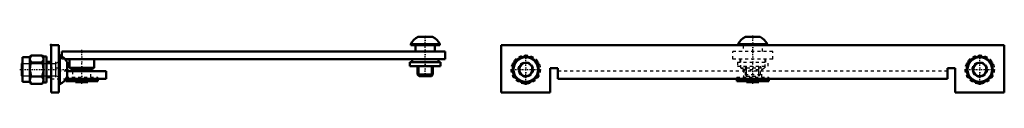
# Model space of a CAD drawing. Header units: millimetres. Extents: x 0 to 704, y -2 to 679.
# Tile 3 of 3: x 383 to 704, y 459 to 478. Entities that reach past the tile are written whole.
import ezdxf

# ---------------------------------------------------------------- set-up
doc = ezdxf.new("R2010")
doc.units = ezdxf.units.MM
doc.linetypes.add('Center', pattern=[1.5, 0.45, -0.5, 0.05, -0.5])
doc.linetypes.add('Dashed', pattern=[2, 1, -1])
for name, color, linetype, lineweight in [('2d ConnectionPoints', 7, 'Continuous', 50), ('AM_0', 7, 'Continuous', 50), ('AM_5', 3, 'Continuous', 25), ('AM_7', 7, 'Center', 25), ('AM_9', 6, 'Dashed', 25)]:
    doc.layers.add(name, color=color, linetype=linetype, lineweight=lineweight)

# ---------------------------------------------------------------- blocks, each defined once
blk = doc.blocks.new('13_ADO202S_0__P3_0_in_ADO202S_0__1300')
at = {"layer": 'AM_0'}
for p, q in [((512.62, 477.4), (517.38, 477.4)), ((521.5, 472.65), (396.5, 472.65)), ((396.5, 471.13), (396.5, 472.65)), ((510.25, 475.03), (519.75, 475.03)), ((510.25, 475.03), (510.25, 474.65)), ((510.25, 474.65), (519.75, 474.65)), ((511.85, 474.65), (511.85, 472.65)), ((518.15, 472.65), (518.15, 474.65)), ((519.75, 474.65), (519.75, 475.03)), ((521.5, 470.15), (521.5, 472.65)), ((521.5, 470.15), (397.58, 470.15)), ((399, 470.15), (399, 467.35)), ((407, 467.35), (407, 470.15)), ((510, 469.15), (520, 469.15)), ((510, 469.15), (510, 467.85)), ((510.75, 470.15), (510.75, 469.15)), ((519.25, 469.15), (519.25, 470.15)), ((520, 467.85), (520, 469.15)), ((399, 467.35), (407, 467.35)), ((399, 467.35), (400, 466.77)), ((400, 466.77), (400, 466.25)), ((400, 466.77), (406, 466.77)), ((406, 466.77), (407, 467.35)), ((406, 466.25), (406, 466.77)), ((510, 467.85), (520, 467.85)), ((512.5, 467.85), (512.5, 465.14)), ((517.5, 465.14), (517.5, 467.85)), ((397.8, 463.63), (397.8, 462.95)), ((397.8, 462.95), (408.2, 462.95)), ((401, 462.95), (401, 462.65)), ((401, 462.65), (405, 462.65)), ((405, 462.65), (405, 462.95)), ((408.2, 462.95), (408.2, 463.75)), ((512.5, 465.14), (512.99, 464.65)), ((512.5, 465.14), (517.5, 465.14)), ((512.99, 464.65), (517.01, 464.65)), ((517.01, 464.65), (517.5, 465.14))]:
    blk.add_line(p, q, dxfattribs=at)
for start, end in [(116.5403, 153.3389), (26.6611, 63.4597)]:
    blk.add_arc((515, 472.65), 5.32, start, end, dxfattribs=at)
at = {"layer": 'AM_5'}
for p, q in [((512.99, 464.65), (512.99, 467.85)), ((517.01, 464.65), (517.01, 467.85))]:
    blk.add_line(p, q, dxfattribs=at)
at = {"layer": 'AM_7'}
for p, q in [((515, 464.49), (515, 477.88)), ((403, 462.15), (403, 473.15))]:
    blk.add_line(p, q, dxfattribs=at)
at = {"layer": 'AM_9'}
for p, q in [((396.5, 470.15), (396.5, 471.13)), ((397.58, 470.15), (396.5, 470.15)), ((400, 466.25), (400, 464.25)), ((406, 464.25), (406, 466.25)), ((397.8, 464.25), (397.8, 463.63)), ((397.8, 464.25), (408.2, 464.25)), ((408.2, 463.75), (408.2, 464.25))]:
    blk.add_line(p, q, dxfattribs=at)
blk = doc.blocks.new('14_ADO202S_0__P1_1_0_in_ADO202S_0__1300')
at = {"layer": 'AM_0'}
for p, q in [((393, 474.75), (393, 459.25)), ((395.5, 474.75), (393, 474.75)), ((395.5, 474.75), (395.5, 459.25)), ((383.7, 468.96), (383.5, 468.76)), ((383.5, 468.76), (383.5, 464.74)), ((383.7, 470.75), (383.7, 462.75)), ((386.1, 470.75), (383.7, 470.75)), ((386.46, 471.37), (386.1, 470.75)), ((386.1, 470.75), (386.1, 462.75)), ((386.46, 471.37), (390.14, 471.37)), ((386.46, 469.06), (390.14, 469.06)), ((390.5, 470.75), (390.14, 471.37)), ((390.5, 471), (390.5, 462.5)), ((391.5, 471), (390.5, 471)), ((391.5, 471), (391.5, 462.5)), ((393, 469.25), (391.5, 469.25)), ((395.88, 471.5), (395.5, 471.5)), ((395.88, 471.5), (395.88, 462)), ((398.25, 469.12), (398.25, 464.38)), ((411, 466.25), (398.25, 466.25)), ((411, 463.75), (411, 466.25)), ((383.5, 464.74), (383.7, 464.54)), ((383.7, 462.75), (386.1, 462.75)), ((386.1, 462.75), (386.46, 462.13)), ((386.46, 464.44), (390.14, 464.44)), ((390.14, 462.13), (390.5, 462.75)), ((390.5, 462.5), (391.5, 462.5)), ((391.5, 464.25), (393, 464.25)), ((397.88, 463.75), (411, 463.75)), ((386.46, 462.13), (390.14, 462.13)), ((395.5, 459.25), (393, 459.25)), ((395.5, 462), (395.88, 462))]:
    blk.add_line(p, q, dxfattribs=at)
for points in [[(386.46, 471.37), (386.2, 470.8), (386.1, 470.21)], [(386.1, 470.21), (386.1, 470.13), (386.21, 469.59), (386.46, 469.06)], [(386.46, 469.06), (386.31, 468.49), (386.16, 467.63), (386.1, 466.75)], [(390.5, 470.21), (390.5, 470.3), (390.39, 470.83), (390.14, 471.37)], [(390.14, 469.06), (390.4, 469.63), (390.5, 470.21)], [(390.5, 466.75), (390.45, 467.62), (390.29, 468.49), (390.14, 469.06)], [(386.1, 466.75), (386.13, 466.13), (386.46, 464.44)], [(390.14, 464.44), (390.47, 466.13), (390.5, 466.75)], [(386.46, 464.44), (386.2, 463.87), (386.1, 463.29)], [(386.1, 463.29), (386.1, 463.2), (386.21, 462.67), (386.46, 462.13)], [(390.5, 463.29), (390.5, 463.37), (390.39, 463.91), (390.14, 464.44)], [(390.14, 462.13), (390.4, 462.7), (390.5, 463.29)]]:
    blk.add_lwpolyline(points, dxfattribs=at)
for radius, start, end in [(5.32, 26.5403, 63.3389), (5.31, 296.6611, 333.4597)]:
    blk.add_arc((393.5, 466.75), radius, start, end, dxfattribs=at)
at = {"layer": 'AM_5'}
for p, q in [((383.5, 468.76), (394.5, 468.76)), ((394.5, 464.25), (394.5, 469.25)), ((395.5, 469.25), (394.5, 468.76)), ((383.5, 464.74), (394.5, 464.74)), ((395.5, 464.25), (394.5, 464.74))]:
    blk.add_line(p, q, dxfattribs=at)
at = {"layer": 'AM_7'}
blk.add_line((382.76, 466.75), (398.99, 466.75), dxfattribs=at)
at = {"layer": 'AM_9'}
for p, q in [((395.5, 467.25), (393, 467.25)), ((398.25, 466.25), (395.5, 466.25)), ((393, 463.75), (397.88, 463.75))]:
    blk.add_line(p, q, dxfattribs=at)
blk = doc.blocks.new('17_ADO202S_0__P3_0_in_ADO202S_0__1300')
at = {"layer": 'AM_0'}
for p, q in [((619.38, 477.4), (624.12, 477.4)), ((617, 475.03), (617, 474.75)), ((617, 475.03), (626.5, 475.03)), ((626.5, 474.75), (626.5, 475.03)), ((616.55, 463.75), (616.55, 462.95)), ((616.55, 462.95), (626.95, 462.95)), ((619.75, 462.95), (619.75, 462.65)), ((619.75, 462.65), (623.75, 462.65)), ((623.75, 462.65), (623.75, 462.95)), ((626.95, 462.95), (626.95, 463.75))]:
    blk.add_line(p, q, dxfattribs=at)
for start, end in [(116.5403, 153.3389), (26.6611, 63.4597)]:
    blk.add_arc((621.75, 472.65), 5.32, start, end, dxfattribs=at)
at = {"layer": 'AM_5'}
for p, q in [((619.74, 464.65), (619.74, 467.85)), ((623.76, 464.65), (623.76, 467.85))]:
    blk.add_line(p, q, dxfattribs=at)
at = {"layer": 'AM_7'}
blk.add_line((621.75, 462.15), (621.75, 477.88), dxfattribs=at)
at = {"layer": 'AM_9'}
for p, q in [((628.25, 472.65), (615.25, 472.65)), ((615.25, 470.15), (615.25, 472.65)), ((617, 474.75), (617, 474.65)), ((617, 474.65), (626.5, 474.65)), ((618.6, 474.65), (618.6, 472.65)), ((624.9, 472.65), (624.9, 474.65)), ((626.5, 474.65), (626.5, 474.75)), ((628.25, 470.15), (628.25, 472.65)), ((628.25, 470.15), (615.25, 470.15)), ((616.75, 469.15), (616.75, 467.85)), ((616.75, 469.15), (626.75, 469.15)), ((617.5, 470.15), (617.5, 469.15)), ((617.75, 470.15), (617.75, 467.35)), ((625.75, 467.35), (625.75, 470.15)), ((626, 469.15), (626, 470.15)), ((626.75, 467.85), (626.75, 469.15)), ((616.75, 467.85), (626.75, 467.85)), ((617.75, 467.35), (618.75, 466.77)), ((617.75, 467.35), (625.75, 467.35)), ((618.75, 466.77), (618.75, 464.25)), ((618.75, 466.77), (624.75, 466.77)), ((619.25, 467.85), (619.25, 465.14)), ((624.25, 465.14), (624.25, 467.85)), ((624.75, 466.77), (625.75, 467.35)), ((624.75, 464.25), (624.75, 466.77)), ((616.55, 464.25), (616.55, 463.75)), ((616.55, 464.25), (626.95, 464.25)), ((619.25, 465.14), (619.74, 464.65)), ((619.25, 465.14), (624.25, 465.14)), ((619.74, 464.65), (623.76, 464.65)), ((623.76, 464.65), (624.25, 465.14)), ((626.95, 463.75), (626.95, 464.25))]:
    blk.add_line(p, q, dxfattribs=at)
blk = doc.blocks.new('18_ADO202S_0__P1_1_0_in_ADO202S_0__1300')
at = {"layer": 'AM_0'}
for p, q in [((539.75, 474.75), (703.75, 474.75)), ((539.75, 459.25), (539.75, 474.75)), ((703.75, 474.75), (703.75, 459.25)), ((543.75, 469.06), (547.75, 471.37)), ((543.75, 464.44), (543.75, 469.06)), ((547.75, 471.37), (551.75, 469.06)), ((551.75, 469.06), (551.75, 464.44)), ((691.75, 469.06), (695.75, 471.37)), ((691.75, 464.44), (691.75, 469.06)), ((695.75, 471.37), (699.75, 469.06)), ((699.75, 469.06), (699.75, 464.44)), ((555.75, 467.25), (555.75, 459.25)), ((558.25, 467.25), (555.75, 467.25)), ((558.25, 467.25), (558.25, 463.75)), ((685.25, 467.25), (685.25, 463.75)), ((687.75, 467.25), (685.25, 467.25)), ((687.75, 459.25), (687.75, 467.25)), ((547.75, 462.13), (543.75, 464.44)), ((551.75, 464.44), (547.75, 462.13)), ((685.25, 463.75), (558.25, 463.75)), ((695.75, 462.13), (691.75, 464.44)), ((699.75, 464.44), (695.75, 462.13)), ((555.75, 459.25), (539.75, 459.25)), ((703.75, 459.25), (687.75, 459.25))]:
    blk.add_line(p, q, dxfattribs=at)
for centre, radius in [((547.75, 466.75), 4), ((547.75, 466.75), 2.21), ((695.75, 466.75), 4), ((695.75, 466.75), 2.21)]:
    blk.add_circle(centre, radius, dxfattribs=at)
for centre, start, end in [((547.75, 466.75), 101.9396, 139.2821), ((547.75, 466.75), 42.1551, 79.1381), ((695.75, 466.75), 101.9396, 139.2821), ((695.75, 466.75), 42.1551, 79.1381), ((547.75, 466.75), 161.6861, 199.4285), ((547.75, 466.75), 340.6435, 18.9965), ((695.75, 466.75), 161.6861, 199.4285), ((695.75, 466.75), 340.6435, 18.9965), ((547.75, 466.75), 221.3897, 259.5772), ((547.75, 466.75), 281.0445, 319.7279), ((695.75, 466.75), 221.3897, 259.5772), ((695.75, 466.75), 281.0445, 319.7279)]:
    blk.add_arc(centre, 4.25, start, end, dxfattribs=at)
at = {"layer": 'AM_5'}
for centre in [(547.75, 466.75), (695.75, 466.75)]:
    blk.add_arc(centre, 2.01, 75, 15, dxfattribs=at)
at = {"layer": 'AM_7'}
for p, q in [((547.75, 461.76), (547.75, 471.74)), ((695.75, 461.76), (695.75, 471.74)), ((542.76, 466.75), (552.74, 466.75)), ((690.76, 466.75), (700.74, 466.75))]:
    blk.add_line(p, q, dxfattribs=at)
at = {"layer": 'AM_9'}
blk.add_line((685.25, 466.25), (558.25, 466.25), dxfattribs=at)
for centre, radius in [((547.75, 466.75), 4.75), ((547.75, 466.75), 2.5), ((547.75, 466.75), 2.38), ((695.75, 466.75), 4.75), ((695.75, 466.75), 2.5), ((695.75, 466.75), 2.38)]:
    blk.add_circle(centre, radius, dxfattribs=at)
for centre, start, end in [((547.75, 466.75), 139.2821, 161.6861), ((547.75, 466.75), 79.1381, 101.9396), ((547.75, 466.75), 18.9965, 42.1551), ((695.75, 466.75), 139.2821, 161.6861), ((695.75, 466.75), 79.1381, 101.9396), ((695.75, 466.75), 18.9965, 42.1551), ((547.75, 466.75), 199.4285, 221.3897), ((547.75, 466.75), 259.5772, 281.0445), ((547.75, 466.75), 319.7279, 340.6435), ((695.75, 466.75), 199.4285, 221.3897), ((695.75, 466.75), 259.5772, 281.0445), ((695.75, 466.75), 319.7279, 340.6435)]:
    blk.add_arc(centre, 4.25, start, end, dxfattribs=at)

msp = doc.modelspace()

# ---------------------------------------------------------------- linework, layer by layer
at = {"layer": '2d ConnectionPoints'}
for p in [(393, 474.75), (621.75, 474.75), (403, 463.75), (403, 463.75), (621.75, 463.75), (621.75, 463.75)]:
    msp.add_point(p, dxfattribs=at)

# ---------------------------------------------------------------- block references
for name in ['13_ADO202S_0__P3_0_in_ADO202S_0__1300', '17_ADO202S_0__P3_0_in_ADO202S_0__1300', '14_ADO202S_0__P1_1_0_in_ADO202S_0__1300', '18_ADO202S_0__P1_1_0_in_ADO202S_0__1300']:
    msp.add_blockref(name, (0, 0))

doc.saveas('drawing.dxf')
